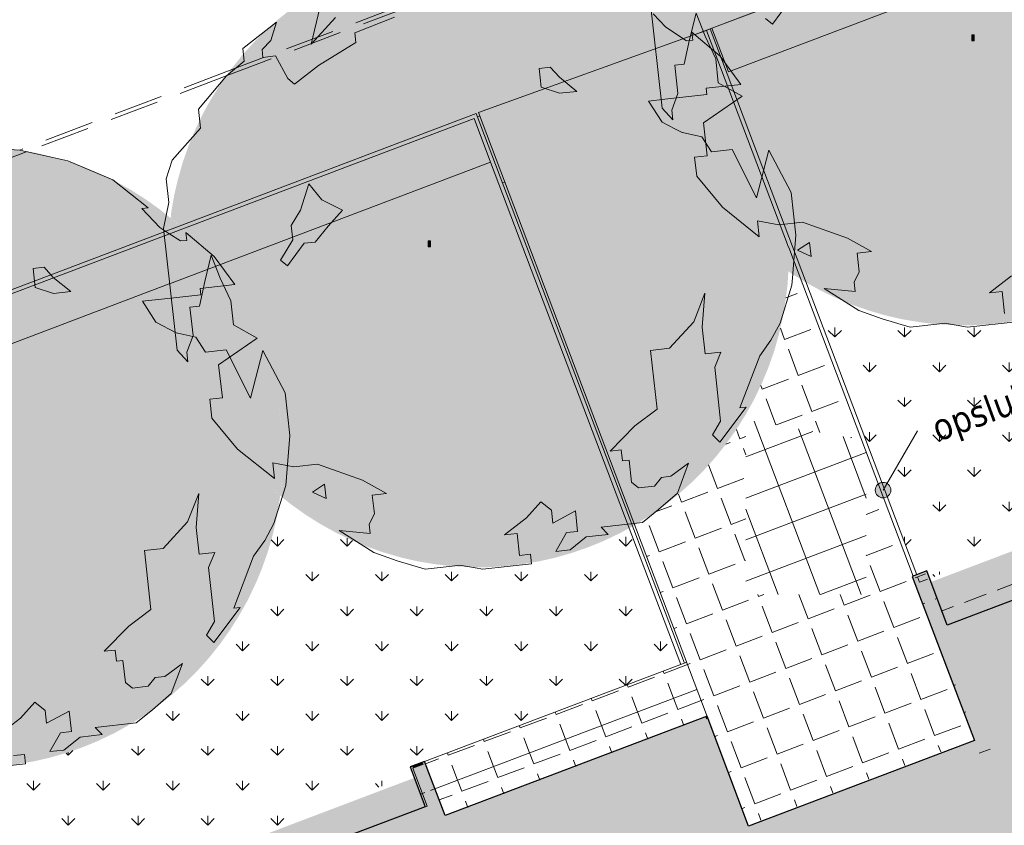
# Model space of a CAD drawing. Header units: millimetres. Extents: x -128777 to 62214, y -97338 to 68850.
# Tile 78 of 102: x -41936 to -29246, y -12576 to -2201. Entities that reach past the tile are written whole.
import ezdxf

# ---------------------------------------------------------------- set-up
doc = ezdxf.new("R2010")
doc.units = ezdxf.units.MM
doc.header["$LTSCALE"] = 200
doc.linetypes.add('02_2 streeplijn', pattern=[2.25, 1.5, -0.75])
doc.linetypes.add('HIDDEN2', pattern=[4.7625, 3.175, -1.5875])
for name, color, linetype, lineweight in [('A-ANNO-TEXT', 2, 'Continuous', 9), ('A-DETL', 1, 'Continuous', 25), ('A-DETL-MBND', 170, 'HIDDEN2', 13), ('A-FLOR-OTLN', 7, 'Continuous', 13), ('A-FLOR-PATT', 8, 'Continuous', 13), ('A-WALL', 2, 'Continuous', 13), ('A-WALL-PATT', 7, 'Continuous', 35), ('I-WALL', 2, 'Continuous', 13), ('L-SITE', 6, 'Continuous', 13), ('S-COLS', 6, 'Continuous', 13)]:
    doc.layers.add(name, color=color, linetype=linetype, lineweight=lineweight)
doc.layers.add('A-DETL-GENF', color=92, linetype='Continuous', lineweight=13, transparency=0.3)
doc.layers.add('F-IA----_OBJECT', color=240, linetype='Continuous', transparency=0.5)
doc.styles.add('Tahoma_1', font='tahoma.ttf', dxfattribs={"height": 342.777778})
pattern_1 = [(20.75, (0, 0), (-175.7053, 463.766), [360.68, -135.255]), (110.75, (0, 0), (-463.766, -175.7053), [360.68, -135.255])]
pattern_2 = [(200.75, (4766.5, 45350.2), (177.1455, -467.5676), []), (290.75, (4766.5, 45350.2), (467.5676, 177.1455), [])]

# ---------------------------------------------------------------- blocks, each defined once
blk = doc.blocks.new('Stoeprand - Stoeprand-22783630-Situatie')
at = {"layer": 'A-DETL-MBND'}
for p, q in [((33333, -11179), (37763, -11179)), ((33419, -11229), (37688, -11229)), ((37688, -11229), (40589, -11229)), ((37763, -11179), (40504, -11179)), ((40504, -11179), (44618, -11179))]:
    blk.add_line(p, q, dxfattribs=at)
blk = doc.blocks.new('300_28_ISR_kolom_vierkant_hout - alu tussenprofiel 32x77-22911240-Situatie')
at = {"layer": 'S-COLS'}
for p, q in [((16, 38.5), (-16, 38.5)), ((-16, 38.5), (-16, -38.5)), ((16, -38.5), (16, 38.5)), ((-16, -38.5), (16, -38.5))]:
    blk.add_line(p, q, dxfattribs=at)
blk = doc.blocks.new('90_P_L_D_Boom - boom_d8000-22474592-Situatie')
at = {"layer": 'A-DETL-GENF', "transparency": 33554560}
h = blk.add_hatch(color=256, dxfattribs=at)
h.paths.add_polyline_path([(1291, 3776), (1077, 3844), (860, 3900), (622, 3946), (418, 3975), (194, 3994), (-30, 4000), (-254, 3994), (-478, 3975), (-700, 3943), (-920, 3900), (-1138, 3844), (-1351, 3776), (-1561, 3696), (-1766, 3604), (-1965, 3501), (-2158, 3387), (-2345, 3262), (-2524, 3127), (-2696, 2983), (-2873, 2813), (-3013, 2665), (-3171, 2477), (-3308, 2292), (-3429, 2108), (-3542, 1913), (-3564, 1871), (-3537, 1824), (-3439, 1636), (-3348, 1431), (-3258, 1191), (-3200, 1007), (-3143, 790), (-3100, 570), (-3068, 348), (-3049, 124), (-3043, -100), (-3049, -324), (-3073, -584), (-3100, -770), (-3143, -990), (-3192, -1185), (3789, -1185), (3815, -1103), (3872, -878), (3915, -659), (3946, -433), (3964, -224), (3970, 0), (3964, 224), (3945, 448), (3913, 670), (3870, 890), (3813, 1107), (3738, 1339), (3665, 1531), (3574, 1736), (3471, 1935), (3357, 2128), (3232, 2315), (3097, 2494), (2939, 2680), (2798, 2828), (2635, 2983), (2448, 3139), (2266, 3275), (2098, 3387), (1883, 3512), (1705, 3604), (1482, 3703)], flags=0)
h.paths.add_polyline_path([(-9, 302), (21, 290), (-6, 218), (-36, 230)], flags=0)
h.paths.add_polyline_path([(3548, -1785), (-3417, -1785), (-3439, -1836), (-3510, -1971), (-3417, -2128), (-3289, -2320), (-3158, -2494), (-3013, -2665), (-2859, -2828), (-2696, -2983), (-2524, -3127), (-2328, -3273), (-2158, -3387), (-1965, -3501), (-1766, -3604), (-1561, -3696), (-1351, -3776), (-1138, -3844), (-920, -3900), (-700, -3943), (-478, -3975), (-254, -3994), (-21, -4000), (194, -3994), (418, -3975), (640, -3943), (860, -3900), (1077, -3844), (1291, -3776), (1501, -3696), (1705, -3604), (1905, -3501), (2098, -3387), (2285, -3262), (2464, -3127), (2635, -2983), (2798, -2828), (2952, -2665), (3097, -2494), (3244, -2296), (3365, -2115), (3471, -1935), (3547, -1788)], flags=0)
h = blk.add_hatch(color=256, dxfattribs=at)
h.paths.add_polyline_path([(-3564, 1871), (-3644, 1713), (-3726, 1531), (-3806, 1321), (-3878, 1093), (-3933, 874), (-3974, 670), (-4005, 448), (-4024, 224), (-4030, 0), (-4024, -224), (-4005, -448), (-3974, -670), (-3930, -890), (-3874, -1107), (-3849, -1185), (-3194, -1185), (-3143, -990), (-3100, -770), (-3068, -548), (-3049, -296), (-3043, -100), (-3049, 124), (-3068, 348), (-3100, 570), (-3143, 790), (-3200, 1007), (-3268, 1221), (-3348, 1431), (-3439, 1636), (-3561, 1867)], flags=0)
h.paths.add_polyline_path([(-3417, -1785), (-3608, -1785), (-3511, -1969), (-3510, -1971), (-3429, -1813), (-3418, -1788)], flags=0)
for points in [[(-3194, -1185), (-3849, -1185), (-3806, -1321), (-3725, -1531), (-3616, -1771), (-3607, -1785), (-3417, -1785), (-3348, -1631), (-3268, -1421), (-3200, -1207)], [(3789, -1185), (-3194, -1185), (-3200, -1207), (-3268, -1421), (-3348, -1631), (-3417, -1785), (3548, -1785), (3574, -1736), (3665, -1531), (3745, -1321)]]:
    blk.add_hatch(color=256, dxfattribs=at).paths.add_polyline_path(points, flags=0)
at = {"layer": 'A-DETL-GENF'}
for p, q in [((-1047, 3868), (-793, 3951)), ((-793, 3951), (-275, 3818)), ((-275, 3818), (-328, 3937)), ((-328, 3937), (-51, 3866)), ((-51, 3866), (203, 3948)), ((203, 3948), (381, 3902)), ((698, 3821), (729, 3940)), ((729, 3940), (1343, 3782)), ((-1350, 3756), (-1047, 3868)), ((381, 3902), (166, 3725)), ((837, 3785), (698, 3821)), ((-1621, 3446), (-1350, 3756)), ((28, 3761), (-39, 3503)), ((166, 3725), (28, 3761)), ((-1104, 3566), (-1228, 3492)), ((-905, 3515), (-1104, 3566)), ((-1347, 3523), (-1621, 3446)), ((-1228, 3492), (-1347, 3523)), ((-847, 3415), (-905, 3515)), ((-39, 3503), (289, 3546)), ((289, 3546), (248, 3387)), ((581, 3365), (924, 3467)), ((-2571, 3035), (-2093, 3335)), ((-2093, 3335), (-2039, 3215)), ((-918, 3138), (-847, 3415)), ((248, 3387), (337, 3238)), ((337, 3238), (581, 3365)), ((-2039, 3215), (-2199, 3087)), ((-2199, 3087), (-2373, 2410)), ((-835, 3117), (-918, 3138)), ((-871, 2978), (-835, 3117)), ((-2968, 2479), (-2492, 3015)), ((-2492, 3015), (-2571, 3035)), ((-1144, 2752), (-732, 2942)), ((-732, 2942), (-871, 2978)), ((-1487, 2651), (-1144, 2752)), ((-1677, 1914), (-1487, 2651)), ((-3173, 2341), (-2968, 2479)), ((-3362, 2179), (-3173, 2341)), ((-2373, 2410), (-2518, 2257)), ((-3580, 1899), (-3362, 2179)), ((-2518, 2257), (-2320, 2206)), ((-2320, 2206), (-2406, 1870)), ((-2328, 1765), (-1914, 1975)), ((-1914, 1975), (-1677, 1914)), ((-3678, 1774), (-3580, 1899)), ((-2406, 1870), (-2593, 1474)), ((-3955, 1190), (-3678, 1774)), ((-2593, 1474), (-2328, 1765)), ((-4092, 655), (-3955, 1190)), ((-4017, 44), (-4092, 655)), ((-3651, 563), (-4017, 44)), ((-3577, -132), (-3651, 563)), ((-3319, -199), (-3577, -132)), ((-3271, -422), (-3319, -199)), ((-3071, -552), (-3271, -422)), ((-3054, -563), (-3069, -553)), ((-2857, -783), (-3054, -563)), ((-3859, -1310), (-3980, -877)), ((-3980, -877), (-3544, -990)), ((-2790, -1099), (-2857, -783)), ((-3544, -990), (-3523, -910)), ((-3523, -910), (-3148, -1007)), ((-3148, -1007), (-2790, -1099)), ((-3628, -1729), (-3859, -1310)), ((-3603, -1629), (-3628, -1729)), ((-3525, -1650), (-3603, -1629)), ((-1824, -1791), (-1971, -1542)), ((-1971, -1542), (-1753, -1598)), ((-1753, -1598), (-1561, -1754)), ((-3420, -1793), (-3524, -1650)), ((-1561, -1754), (-1622, -1991)), ((-3337, -1909), (-3420, -1793)), ((-1761, -1956), (-1824, -1791)), ((-3205, -2218), (-3337, -1909)), ((-1622, -1991), (-1761, -1956)), ((-2990, -2696), (-3284, -2197)), ((-3284, -2197), (-3205, -2218)), ((-2531, -3131), (-2990, -2696)), ((-2004, -3478), (-2531, -3131)), ((-1361, -3770), (-2004, -3478))]:
    blk.add_line(p, q, dxfattribs=at)
blk = doc.blocks.new('90_P_L_D_Boom - boom_d8000-V133-Situatie')
at = {"layer": 'A-DETL-GENF', "transparency": 33554560}
for points in [[(-690, 3945), (-700, 3943), (-920, 3900), (-1138, 3844), (-1351, 3776), (-1561, 3696), (-1766, 3604), (-1965, 3501), (-2158, 3387), (-2345, 3262), (-2524, 3127), (-2696, 2983), (-2873, 2813), (-3013, 2665), (-3158, 2494), (-3292, 2315), (-3433, 2101), (-3542, 1913), (-3634, 1736), (-3699, 1590), (-3573, 1397), (-3474, 1228), (-3374, 1036), (-3283, 831), (-3203, 621), (-3135, 407), (-3071, 155), (-3035, -30), (-3003, -252), (-2984, -476), (-2978, -700), (-2984, -924), (-3003, -1148), (-3038, -1388), (-3078, -1590), (-3106, -1697), (-690, -1735), (-690, 3939)], [(-3699, 1590), (-3726, 1531), (-3811, 1303), (-3811, -1304), (-3806, -1321), (-3726, -1531), (-3654, -1688), (-3106, -1697), (-3078, -1590), (-3034, -1368), (-3003, -1148), (-2984, -924), (-2978, -700), (-2984, -476), (-3003, -252), (-3035, -30), (-3087, 225), (-3135, 407), (-3203, 621), (-3283, 831), (-3374, 1036), (-3477, 1235), (-3591, 1428), (-3696, 1585)], [(503, -336), (475, -408), (505, -420), (532, -348)], [(3164, -1085), (-608, -1085), (-608, -1685), (3404, -1684), (3376, -1629), (3287, -1431), (3198, -1191)]]:
    blk.add_hatch(color=256, dxfattribs=at).paths.add_polyline_path(points, flags=0)
h = blk.add_hatch(color=256, dxfattribs=at)
h.paths.add_polyline_path([(1291, 3776), (1077, 3844), (860, 3900), (622, 3946), (418, 3975), (194, 3994), (-30, 4000), (-254, 3994), (-478, 3975), (-690, 3945), (-690, -1735), (-3106, -1697), (-3135, -1807), (-3203, -2021), (-3299, -2268), (-3309, -2290), (-3292, -2315), (-3158, -2494), (-3013, -2665), (-2859, -2828), (-2696, -2983), (-2524, -3127), (-2345, -3262), (-2158, -3387), (-1965, -3501), (-1766, -3604), (-1561, -3696), (-1351, -3776), (-1138, -3844), (-920, -3900), (-700, -3943), (-478, -3975), (-254, -3994), (-30, -4000), (194, -3994), (444, -3971), (640, -3943), (860, -3900), (1077, -3844), (1291, -3776), (1501, -3696), (1705, -3604), (1905, -3501), (2131, -3365), (2296, -3253), (2464, -3127), (2635, -2983), (2798, -2828), (2952, -2665), (3097, -2494), (3244, -2296), (3357, -2128), (3471, -1935), (3502, -1869), (3472, -1816), (3404, -1685), (-608, -1685), (-608, -1085), (3164, -1085), (3139, -1007), (3081, -778), (3039, -570), (3006, -320), (2989, -124), (2983, 100), (2989, 324), (3008, 548), (3039, 770), (3083, 990), (3139, 1207), (3207, 1421), (3287, 1631), (3379, 1836), (3449, 1971), (3357, 2128), (3232, 2315), (3097, 2494), (2952, 2665), (2798, 2828), (2635, 2983), (2464, 3127), (2266, 3275), (2098, 3387), (1883, 3512), (1705, 3604), (1482, 3703), (1439, 3719)], flags=0)
h.paths.add_polyline_path([(503, -336), (532, -348), (505, -420), (475, -408)], flags=0)
h = blk.add_hatch(color=256, dxfattribs=at)
h.paths.add_polyline_path([(-3811, 1304), (-3874, 1107), (-3933, 874), (-3974, 670), (-4005, 448), (-4024, 224), (-4030, 0), (-4024, -224), (-4005, -448), (-3974, -670), (-3929, -895), (-3874, -1107), (-3811, -1304), (-3811, 1303)], flags=0)
h.paths.add_polyline_path([(-3106, -1697), (-3655, -1688), (-3623, -1757), (-3530, -1936), (-3412, -2135), (-3309, -2290), (-3283, -2231), (-3203, -2021), (-3135, -1807), (-3117, -1741)], flags=0)
at = {"layer": 'A-DETL-GENF'}
for p, q in [((-1047, 3868), (-793, 3951)), ((-793, 3951), (-275, 3818)), ((-275, 3818), (-328, 3937)), ((-328, 3937), (-51, 3866)), ((-51, 3866), (203, 3948)), ((203, 3948), (381, 3902)), ((698, 3821), (729, 3940)), ((729, 3940), (1343, 3782)), ((-1350, 3756), (-1047, 3868)), ((381, 3902), (166, 3725)), ((837, 3785), (698, 3821)), ((-1621, 3446), (-1350, 3756)), ((28, 3761), (-39, 3503)), ((166, 3725), (28, 3761)), ((765, 3508), (837, 3785)), ((1343, 3782), (1600, 3631)), ((-1104, 3566), (-1228, 3492)), ((-905, 3515), (-1104, 3566)), ((1600, 3631), (1699, 3605)), ((1699, 3605), (2036, 3519)), ((-1347, 3523), (-1621, 3446)), ((-1228, 3492), (-1347, 3523)), ((-847, 3415), (-905, 3515)), ((-39, 3503), (289, 3546)), ((289, 3546), (248, 3387)), ((581, 3365), (924, 3467)), ((924, 3467), (765, 3508)), ((2036, 3519), (2337, 3293)), ((-2571, 3035), (-2093, 3335)), ((-2093, 3335), (-2039, 3215)), ((-918, 3138), (-847, 3415)), ((248, 3387), (337, 3238)), ((337, 3238), (581, 3365)), ((-2039, 3215), (-2199, 3087)), ((2337, 3293), (2579, 3083)), ((-2199, 3087), (-2373, 2410)), ((-835, 3117), (-918, 3138)), ((-871, 2978), (-835, 3117)), ((2579, 3083), (2897, 2663)), ((-2968, 2479), (-2492, 3015)), ((-2492, 3015), (-2571, 3035)), ((-1144, 2752), (-732, 2942)), ((-732, 2942), (-871, 2978)), ((2538, 2840), (2507, 2721)), ((2897, 2663), (2538, 2840)), ((-1487, 2651), (-1144, 2752)), ((2507, 2721), (2397, 2623)), ((-1677, 1914), (-1487, 2651)), ((2397, 2623), (2336, 2385)), ((-3173, 2341), (-2968, 2479)), ((2336, 2385), (2158, 2431)), ((2158, 2431), (2384, 2161)), ((-3362, 2179), (-3173, 2341)), ((-2373, 2410), (-2518, 2257)), ((-3678, 1774), (-3362, 2179)), ((-2518, 2257), (-2320, 2206)), ((-2320, 2206), (-2406, 1870)), ((2384, 2161), (2856, 1765)), ((2863, 2038), (2909, 2217)), ((2909, 2217), (3042, 2077)), ((3042, 2077), (2863, 2038)), ((-2328, 1765), (-1914, 1975)), ((-1914, 1975), (-1677, 1914)), ((-2406, 1870), (-2593, 1474)), ((-3739, 1645), (-3678, 1774)), ((-2593, 1474), (-2328, 1765)), ((2856, 1765), (3153, 1689)), ((3153, 1689), (3390, 1543)), ((3390, 1543), (3441, 1741)), ((3441, 1741), (3751, 1218)), ((-3955, 1190), (-3742, 1639)), ((-3741, 1640), (-3739, 1644)), ((-4092, 655), (-3955, 1190)), ((3751, 1218), (3920, 727)), ((-4017, 44), (-4092, 655)), ((3920, 727), (3859, 489)), ((-3651, 563), (-4017, 44)), ((-3577, -132), (-3651, 563)), ((3700, 530), (3593, 114)), ((3859, 489), (3700, 530)), ((3593, 114), (3007, -31)), ((3007, -31), (3233, -300)), ((3919, -181), (3949, -62)), ((3949, -62), (4027, -251)), ((-3319, -199), (-3577, -132)), ((-3271, -422), (-3319, -199)), ((4027, -251), (3635, -1777)), ((3769, -354), (3919, -181)), ((3233, -300), (3156, -598)), ((3677, -710), (3769, -354)), ((-3054, -563), (-3271, -422)), ((-2981, -644), (-3053, -564)), ((3156, -598), (3179, -920)), ((-2857, -783), (-2980, -645)), ((2008, -957), (2312, -760)), ((2312, -760), (2370, -860)), ((3382, -951), (3558, -680)), ((3558, -680), (3677, -710)), ((-3859, -1310), (-3980, -877)), ((-3980, -877), (-3544, -990)), ((-2790, -1099), (-2857, -783)), ((2370, -860), (2131, -1052)), ((-3544, -990), (-3523, -910)), ((-3523, -910), (-2995, -1046)), ((1641, -1053), (1869, -921)), ((1869, -921), (2008, -957)), ((3179, -920), (3182, -1238)), ((3182, -1238), (3382, -951)), ((-2995, -1046), (-2790, -1099)), ((1397, -1180), (1641, -1053)), ((2131, -1052), (2085, -1230)), ((1598, -1401), (1397, -1180)), ((2085, -1230), (1900, -1373)), ((-3628, -1729), (-3859, -1310)), ((1900, -1373), (1680, -1654)), ((1680, -1654), (1598, -1401)), ((-3603, -1629), (-3628, -1729)), ((-3524, -1650), (-3603, -1629)), ((-1824, -1791), (-1971, -1542)), ((-1971, -1542), (-1753, -1598)), ((-1753, -1598), (-1561, -1754)), ((-3337, -1909), (-3524, -1650)), ((-1561, -1754), (-1622, -1991)), ((-1761, -1956), (-1824, -1791)), ((3635, -1777), (3454, -2069)), ((-3243, -2128), (-3337, -1909)), ((-1622, -1991), (-1761, -1956)), ((3454, -2069), (3378, -2366)), ((3378, -2366), (3221, -2562)), ((3221, -2562), (2733, -2816)), ((1398, -2916), (1026, -3032)), ((1456, -3016), (1398, -2916)), ((2733, -2816), (2672, -3054)), ((1026, -3032), (470, -3142)), ((1499, -3344), (1456, -3016)), ((470, -3142), (439, -3261)), ((2672, -3054), (2179, -3329)), ((439, -3261), (-112, -3267)), ((601, -3535), (1014, -3325)), ((1014, -3325), (744, -3720)), ((1657, -3385), (1499, -3344)), ((1632, -3484), (1657, -3385)), ((1900, -3426), (1859, -3585)), ((2179, -3329), (1900, -3426)), ((1332, -3745), (1487, -3552)), ((1487, -3552), (1632, -3484)), ((1859, -3585), (1332, -3745))]:
    blk.add_line(p, q, dxfattribs=at)
blk = doc.blocks.new('90_P_L_D_Boom - boom_d8000-V134-Situatie')
at = {"layer": 'A-DETL-GENF', "transparency": 33554560}
h = blk.add_hatch(color=256, dxfattribs=at)
h.paths.add_polyline_path([(1291, 3776), (1077, 3844), (860, 3900), (622, 3946), (418, 3975), (194, 3994), (-30, 4000), (-254, 3994), (-478, 3975), (-700, 3943), (-920, 3900), (-1138, 3844), (-1351, 3776), (-1561, 3696), (-1766, 3604), (-1965, 3501), (-2158, 3387), (-2345, 3262), (-2524, 3127), (-2696, 2983), (-2873, 2813), (-3013, 2665), (-3178, 2467), (-3277, 2335), (-3198, 2229), (-3073, 2043), (-2959, 1850), (-2856, 1650), (-2765, 1445), (-2685, 1236), (-2617, 1022), (-2560, 805), (-2517, 585), (-2485, 363), (-2466, 139), (-2460, -85), (-2466, -310), (-2473, -385), (3061, -385), (3061, -985), (-2563, -985), (-2617, -1193), (-2685, -1406), (-2765, -1616), (-2856, -1821), (-2959, -2020), (-3083, -2228), (-3213, -2420), (-3145, -2509), (-3000, -2679), (-2859, -2828), (-2696, -2983), (-2524, -3127), (-2345, -3262), (-2139, -3399), (-1965, -3501), (-1766, -3604), (-1561, -3696), (-1351, -3776), (-1138, -3844), (-920, -3900), (-700, -3943), (-478, -3975), (-254, -3994), (-30, -4000), (194, -3994), (418, -3975), (640, -3943), (860, -3900), (1077, -3844), (1291, -3776), (1501, -3696), (1705, -3604), (1905, -3501), (2098, -3387), (2285, -3262), (2464, -3127), (2635, -2983), (2798, -2828), (2969, -2646), (3097, -2494), (3244, -2296), (3375, -2097), (3471, -1935), (3583, -1715), (3638, -1588), (3513, -1397), (3408, -1218), (3314, -1036), (3293, -988), (3137, -985), (3137, -604), (3069, -388), (3018, -190), (2974, 30), (2943, 252), (2924, 476), (2918, 700), (2924, 924), (2943, 1148), (2974, 1370), (3018, 1590), (3074, 1807), (3137, 2009), (3137, 2441), (3087, 2506), (2952, 2665), (2798, 2828), (2635, 2983), (2448, 3139), (2266, 3275), (2098, 3387), (1883, 3512), (1705, 3604), (1482, 3703)], flags=0)
h.paths.add_polyline_path([(-44, 364), (-14, 352), (-41, 280), (-71, 292)], flags=0)
h = blk.add_hatch(color=256, dxfattribs=at)
h.paths.add_polyline_path([(3137, 2441), (3137, 2006), (3142, 2021), (3222, 2231), (3249, 2290), (3232, 2315)], flags=0)
h.paths.add_polyline_path([(3137, -604), (3137, -985), (3292, -987), (3209, -795), (3142, -621)], flags=0)
for points in [[(-44, 364), (-71, 292), (-41, 280), (-14, 352)], [(3061, -385), (-2473, -385), (-2485, -533), (-2524, -793), (-2563, -985), (3061, -985), (3061, -402)]]:
    blk.add_hatch(color=256, dxfattribs=at).paths.add_polyline_path(points, flags=0)
at = {"layer": 'A-DETL-GENF'}
for p, q in [((729, 3940), (1343, 3782)), ((765, 3508), (837, 3785)), ((1343, 3782), (1600, 3631)), ((1600, 3631), (1699, 3605)), ((1699, 3605), (2036, 3519)), ((581, 3365), (924, 3467)), ((924, 3467), (765, 3508)), ((2036, 3519), (2337, 3293)), ((2337, 3293), (2579, 3083)), ((2579, 3083), (2897, 2663)), ((2538, 2840), (2507, 2721)), ((2897, 2663), (2538, 2840)), ((2507, 2721), (2397, 2623)), ((2397, 2623), (2336, 2385)), ((2336, 2385), (2158, 2431)), ((2158, 2431), (2384, 2161)), ((2384, 2161), (2856, 1765)), ((2863, 2038), (2909, 2217)), ((2909, 2217), (3042, 2077)), ((3042, 2077), (2863, 2038)), ((2856, 1765), (3153, 1689)), ((3153, 1689), (3390, 1543)), ((3390, 1543), (3441, 1741)), ((3441, 1741), (3751, 1218)), ((3751, 1218), (3920, 727)), ((3920, 727), (3859, 489)), ((3700, 530), (3593, 114)), ((3859, 489), (3700, 530)), ((3593, 114), (3007, -31)), ((3007, -31), (3233, -300)), ((3919, -181), (3949, -62)), ((3949, -62), (4027, -251)), ((4027, -251), (3635, -1777)), ((3769, -354), (3919, -181)), ((3233, -300), (3156, -598)), ((3677, -710), (3769, -354)), ((3156, -598), (3179, -920)), ((2008, -957), (2312, -760)), ((2312, -760), (2370, -860)), ((3382, -951), (3558, -680)), ((3558, -680), (3677, -710)), ((3179, -920), (3182, -1238)), ((3182, -1238), (3382, -951))]:
    blk.add_line(p, q, dxfattribs=at)

msp = doc.modelspace()

# ---------------------------------------------------------------- hatches: boundary and pattern name
at = {"layer": 'A-ANNO-TEXT'}
h = msp.add_hatch(color=130, dxfattribs=at)
edge = h.paths.add_edge_path(flags=0)
edge.add_arc((-30808.5, -8259.2), 100, 0, 360)
at = {"layer": 'A-DETL-GENF'}
h = msp.add_hatch(dxfattribs=at)
h.set_pattern_fill('FP_69', style=0, pattern_type=2)
h.set_pattern_definition(pattern_2)
h.paths.add_polyline_path([(-32159.1, -9603.3), (-31024.9, -9603.3), (-31024.9, -7775.8), (-31086.7, -7612.6), (-32575.2, -7351), (-32575.2, -9603.3)], flags=0)
h = msp.add_hatch(dxfattribs=at)
h.set_pattern_fill('FP_69', style=0, pattern_type=2)
h.set_pattern_definition(pattern_2)
h.paths.add_polyline_path([(-31024.9, -7775.8), (-31024.9, -7623.5), (-31086.7, -7612.6)], flags=0)
at = {"layer": 'A-FLOR-OTLN', "lineweight": 5}
h = msp.add_hatch(color=256, dxfattribs=at)
h.paths.add_polyline_path([(-36744.6, -12165.7), (-36714.7, -12154.4), (-36728.8, -12112.2), (-36655.1, -12085.8), (-36639.8, -12126), (-36610.7, -12112.7), (-36732.9, -11790.2), (-36867.5, -11841.2), (-36770.8, -12096.6)], flags=0)
h.paths.add_polyline_path([(-36723.8, -12093.7), (-36734.8, -12092.2), (-36741.6, -12083.3), (-36759.6, -12032.8), (-36759.3, -12025.7), (-36749.3, -12017.8), (-36698.8, -11999.8), (-36691.7, -12000), (-36683.8, -12010.1), (-36665.8, -12060.6), (-36667.8, -12069.4), (-36676.1, -12075.6), (-36721.4, -12092.8)], flags=0)
h.paths.add_polyline_path([(-36726.6, -12086.2), (-36673.3, -12064.4), (-36674.3, -12057.8), (-36694.9, -12007.3), (-36701.6, -12008.3), (-36752.1, -12029), (-36751.1, -12035.6), (-36730.4, -12086.1), (-36728.9, -12086.1)], flags=0)
at = {"layer": 'A-FLOR-PATT'}
h = msp.add_hatch(dxfattribs=at)
h.set_pattern_fill('GRASS', color=90, scale=25, style=0)
h.paths.add_polyline_path([(-30339.1, -9444.8), (-30234.3, -9405.2), (-30259.9, -9337.8), (-30364.6, -9377.5), (-30353.3, -9407.4)], flags=0)
h.paths.add_polyline_path([(-30208.2, -9395.2), (-228.7, 1963), (-717.6, 5440.4), (-896.8, 5503.5), (-1103.9, 5589.9), (-1316.4, 5693.7), (-1503.3, 5797.7), (-1691.5, 5916.6), (-1818.2, 6007), (-1825.3, 5976.3), (-1888, 5760.8), (-1962.6, 5549.2), (-2061.8, 5315.8), (-2146.8, 5140.2), (-2255.9, 4944.1), (-2375.7, 4754.5), (-2506, 4571.8), (-2663, 4378.2), (-2796.3, 4229.8), (-2955.3, 4071.5), (-3123, 3922.5), (-3298.7, 3783), (-3482, 3653.6), (-3672.3, 3534.7), (-3869, 3426.7), (-4071.4, 3329.8), (-4278.9, 3244.5), (-4490.8, 3170.9), (-4706.6, 3109.3), (-4925.5, 3060), (-5146.7, 3022.9), (-5369.8, 2998.4), (-5593.8, 2986.3), (-5818.2, 2986.9), (-6042.2, 3000), (-6265.1, 3025.7), (-6499.7, 3067), (-6714.4, 3117.1), (-6920.2, 3177), (-7131.8, 3251.6), (-7338.9, 3338), (-7553.4, 3442.8), (-7760.1, 3559.5), (-7803.6, 3587), (-7826.3, 3488.8), (-7888.9, 3273.4), (-7963.6, 3061.8), (-8050, 2854.7), (-8147.8, 2652.8), (-8256.8, 2456.7), (-8376.7, 2267), (-8507, 2084.4), (-8647.3, 1909.3), (-8797.2, 1742.4), (-8956.3, 1584.1), (-9123.9, 1435), (-9299.7, 1295.6), (-9483, 1166.2), (-9673.3, 1047.3), (-9869.9, 939.2), (-10072.3, 842.4), (-10279.8, 757.1), (-10491.8, 683.5), (-10707.6, 621.9), (-10926.4, 572.5), (-11147.7, 535.5), (-11370.7, 510.9), (-11594.8, 498.9), (-11819.2, 499.5), (-12043.1, 512.6), (-12266, 538.3), (-12487.1, 576.4), (-12705.8, 626.9), (-12921.2, 689.5), (-13132.8, 764.2), (-13339.9, 850.5), (-13541.8, 948.4), (-13754, 1067.6), (-13945.7, 1190.2), (-14019.3, 981.4), (-14105.7, 774.3), (-14203.5, 572.4), (-14312.6, 376.3), (-14432.4, 186.6), (-14562.7, 3.9), (-14703, -171.1), (-14852.9, -338.1), (-15012, -496.3), (-15179.7, -645.4), (-15355.4, -784.9), (-15538.7, -914.3), (-15729, -1033.2), (-15925.7, -1141.2), (-16128.1, -1238), (-16335.6, -1323.4), (-16547.5, -1397), (-16763.3, -1458.5), (-16982.2, -1507.9), (-17203.4, -1545), (-17426.5, -1569.5), (-17650.5, -1581.5), (-17874.9, -1581), (-18098.9, -1567.8), (-18321.8, -1542.2), (-18542.9, -1504), (-18761.5, -1453.6), (-18990.4, -1386.1), (-19188.5, -1316.3), (-19395.6, -1229.9), (-19597.5, -1132), (-19793.6, -1023), (-19958.8, -918.6), (-19983.6, -1003.7), (-20058.2, -1215.3), (-20162.1, -1458.5), (-20242.4, -1624.3), (-20351.4, -1820.4), (-20471.3, -2010.1), (-20601.6, -2192.7), (-20741.9, -2367.8), (-20891.8, -2534.7), (-21050.9, -2693), (-21218.6, -2842.1), (-21394.3, -2981.5), (-21577.6, -3110.9), (-21767.9, -3229.8), (-21964.6, -3337.9), (-22166.9, -3434.7), (-22374.4, -3520.1), (-22586.4, -3593.6), (-22802.2, -3655.2), (-23021, -3704.6), (-23242.3, -3741.6), (-23465.4, -3766.2), (-23689.4, -3778.2), (-23913.8, -3777.6), (-24137.8, -3764.5), (-24360.6, -3738.8), (-24581.8, -3700.7), (-24800.4, -3650.2), (-25015.8, -3587.6), (-25227.4, -3512.9), (-25434.5, -3426.6), (-25636.4, -3328.7), (-25853.1, -3206.7), (-25910.6, -3170.3), (-25966.2, -3361.6), (-26040.9, -3573.2), (-26127.2, -3780.3), (-26225.1, -3982.2), (-26334.1, -4178.3), (-26454, -4368), (-26584.3, -4550.6), (-26724.6, -4725.7), (-26874.5, -4892.6), (-27033.6, -5050.9), (-27201.2, -5200), (-27377, -5339.4), (-27560.3, -5468.8), (-27750.6, -5587.7), (-27947.2, -5695.8), (-28149.6, -5792.6), (-28357.1, -5878), (-28569.1, -5951.5), (-28784.9, -6013.1), (-29003.7, -6062.5), (-29225, -6099.5), (-29448, -6124.1), (-29672.1, -6136.1), (-29896.5, -6135.5), (-30120.4, -6122.4), (-30374.5, -6091.3), (-30564.4, -6058.6), (-30783.1, -6008.1), (-30998.5, -5945.5), (-31210.1, -5870.8), (-31417.2, -5784.5), (-31619.1, -5686.6), (-31800.8, -5586.7), (-31029.4, -7622.7), (-31024.9, -7623.5), (-31024.9, -7634.7), (-30374.5, -9351.3), (-30243.6, -9301.7), (-30229.9, -9337.8)], flags=0)
at = {"layer": 'A-FLOR-PATT', "lineweight": 5}
h = msp.add_hatch(dxfattribs=at)
h.set_pattern_fill('GRAVEL', color=256, scale=30, angle=15, style=0)
h.paths.add_polyline_path([(-32655.3, -36201.6), (-32281.2, -36059.9), (-32985.5, -34201), (-32987.9, -34201.9), (-32999.2, -34172), (-32996.8, -34171.1), (-33694.9, -32328.5), (-33697.3, -32329.4), (-33708.6, -32299.5), (-33706.2, -32298.6), (-34410.7, -30439.2), (-36257.9, -31139), (-36251.2, -31163.2), (-45450.1, -34648.4), (-45317.3, -34999), (-34638.9, -30953.5), (-32792.8, -35826), (-32797, -35827.5), (-32709, -36059.9)], flags=0)
h.paths.add_polyline_path([(-12317, -22496.4), (2484.5, -16887.6), (2352, -16537.8), (-12189.8, -22044.7), (-12197.9, -22023.5), (-12458.8, -22122.3), (-12317.5, -22495.2)], flags=0)
h.paths.add_polyline_path([(-52249.3, -18200.3), (-38904.1, -13146.7), (-38896, -13168), (-36708.8, -12339.3), (-36850.5, -11965.2), (-52382.1, -17849.7), (-52276, -18129.9)], flags=0)
h.paths.add_polyline_path([(3584.9, -16471.7), (5235.4, -15846.3), (2209.8, -7860.3), (1334.5, -8191.9), (1476.2, -8565.9), (1977.5, -8376), (4719.7, -15614), (3443.2, -16097.6), (3579.9, -16458.4)], flags=0)
h.paths.add_polyline_path([(4719.7, -15889), (4708.9, -15885.6), (4702, -15881.7), (4695.5, -15869.9), (4695.5, -15857.5), (4702, -15847.5), (4707.2, -15842.3), (4719.7, -15839), (4732.2, -15842.3), (4737.4, -15846.3), (4743.8, -15857.5), (4742.1, -15873.5), (4737.4, -15881.7), (4732.2, -15885.6), (4722.9, -15888.1)], flags=0)
h.paths.add_polyline_path([(-36682.6, -12329.4), (-36652.7, -12318), (-36716.6, -12155.1), (-36744.6, -12165.7), (-36683, -12328.2)], flags=0)
h.paths.add_polyline_path([(-36577.8, -12289.7), (-36547.9, -12278.4), (-36609.9, -12114.7), (-36639.8, -12126.1), (-36578.6, -12287.6)], flags=0)
h.paths.add_polyline_path([(-29976.1, -10007.7), (-29966.8, -10004.2), (-29969.6, -9994.6), (-2619.5, 367.5), (-2610.6, 344.1), (-2626.5, 338.1), (-2577.1, 205.4), (-2579.1, 204.6), (-2576.3, 197.7), (-2570.1, 200.6), (-2576.3, 219.1), (-2564.3, 221.8), (454, -7744.8), (461.5, -7742), (443.8, -7695.3), (1011.4, -7480.2), (611.1, -6423.5), (2599.2, -5670.3), (-267.1, 1895), (-30190.4, -9442), (-30003.3, -9935.9)], flags=0)
h.paths.add_polyline_path([(59, -6750.3), (62.8, -6748.9), (55.7, -6730.2), (49.4, -6733.3), (52.1, -6736.8), (54.5, -6738.4), (58.5, -6748.9)], flags=0)
h.paths.add_polyline_path([(45.6, -6723.3), (52, -6720.4), (45.1, -6702.1), (38.5, -6704.6), (45.1, -6721.9)], flags=0)
h.paths.add_polyline_path([(-211.6, -6044.4), (-205.1, -6041.9), (-212.2, -6023.2), (-218.5, -6026.3), (-212, -6043.3)], flags=0)
h.paths.add_polyline_path([(-222.3, -6016.3), (-215.9, -6013.4), (-222.8, -5995.1), (-226.5, -5996.6), (-222.8, -6011.2), (-224, -6011.6), (-222.8, -6014.9)], flags=0)
h.paths.add_polyline_path([(-730.5, -4666.3), (-726.8, -4664.9), (-733.9, -4646.2), (-740.2, -4649.3), (-737.4, -4652.9), (-735, -4654.4), (-731, -4664.9)], flags=0)
h.paths.add_polyline_path([(-743.9, -4639.3), (-737.6, -4636.4), (-744.5, -4618.1), (-748.2, -4619.6), (-744.5, -4634.2), (-745.7, -4634.7), (-744.5, -4637.9)], flags=0)
h.paths.add_polyline_path([(1181.9, -3590), (1175, -3588.7), (1168.8, -3584.1), (1162.7, -3572.4), (203.4, -1036), (206.9, -1025.4), (212.3, -1021.4), (471.5, -925.2), (478.3, -928.2), (485.4, -937.9), (1446.5, -3479), (1443.1, -3489.5), (1437.6, -3493.6), (1183.2, -3589.7)], flags=0)
h.paths.add_polyline_path([(-1252.2, -3289.3), (-1248.5, -3287.9), (-1255.5, -3269.2), (-1261.8, -3272.4), (-1259.1, -3275.9), (-1256.7, -3277.4), (-1252.7, -3287.9)], flags=0)
h.paths.add_polyline_path([(-1265.6, -3262.3), (-1259.3, -3259.4), (-1266.2, -3241.2), (-1272.7, -3243.6), (-1266.2, -3260.9)], flags=0)
h.paths.add_polyline_path([(-1522.9, -2583.4), (-1516.3, -2581), (-1523.4, -2562.3), (-1529.7, -2565.4), (-1523.3, -2582.4)], flags=0)
h.paths.add_polyline_path([(-1533.5, -2555.4), (-1527.1, -2552.5), (-1534, -2534.2), (-1537.8, -2535.6), (-1534, -2550.2), (-1535.3, -2550.7), (-1534, -2554)], flags=0)
h.paths.add_polyline_path([(-2041.7, -1205.4), (-2038, -1204), (-2045.1, -1185.3), (-2051.4, -1188.4), (-2048.6, -1192), (-2046.2, -1193.5), (-2042.3, -1204)], flags=0)
h.paths.add_polyline_path([(-2055.2, -1178.4), (-2048.8, -1175.5), (-2055.7, -1157.2), (-2059.5, -1158.6), (-2055.7, -1173.3), (-2056.9, -1173.7), (-2055.7, -1177)], flags=0)
h.paths.add_polyline_path([(-2563.1, 170.7), (-2559.3, 172.1), (-2568.5, 190), (-2572.7, 187.6), (-2570, 184.1), (-2567.6, 182.6), (-2563.6, 172.1)], flags=0)
h = msp.add_hatch(dxfattribs=at)
h.set_pattern_fill('ANGLE', color=256, scale=71, angle=20.75, style=0)
h.set_pattern_definition(pattern_1)
h.paths.add_polyline_path([(-32545.7, -12570.7), (-29636.5, -11468.5), (-30430.6, -9372.6), (-30421.3, -9369), (-31024.9, -7775.8), (-31024.9, -9603.3), (-32575.2, -9603.3), (-32575.2, -7351), (-31086.7, -7612.6), (-31871.1, -5542.2), (-32029.3, -5440.3), (-32038.6, -5599.8), (-32064.3, -5822.7), (-32105.9, -6058.6), (-32152.9, -6262.4), (-32218.3, -6485.7), (-32290.2, -6689.4), (-32376.6, -6896.5), (-32474.4, -7098.4), (-32583.4, -7294.5), (-32703.3, -7484.2), (-32843.1, -7678.8), (-32973.9, -7841.9), (-33123.8, -8008.8), (-33282.9, -8167.1), (-33450.6, -8316.2), (-33626.3, -8455.6), (-33809.6, -8585), (-34008.7, -8709.4), (-32547.4, -12566.4)], flags=0)
at = {"layer": 'A-FLOR-PATT'}
h = msp.add_hatch(dxfattribs=at)
h.set_pattern_fill('GRASS', color=90, scale=25, style=0)
h.paths.add_polyline_path([(-52446, -17820.4), (-36868.2, -11918.5), (-36903.6, -11825), (-33416.5, -10503.8), (-34081.5, -8748.7), (-34196.6, -8812), (-34398.9, -8908.8), (-34606.4, -8994.2), (-34818.4, -9067.7), (-35034.2, -9129.3), (-35253, -9178.7), (-35474.3, -9215.7), (-35697.3, -9240.3), (-35921.4, -9252.3), (-36145.8, -9251.8), (-36369.8, -9238.6), (-36592.6, -9212.9), (-36813.8, -9174.8), (-37032.4, -9124.3), (-37247.8, -9061.7), (-37459.4, -8987), (-37666.5, -8900.7), (-37868.4, -8802.8), (-38064.5, -8693.8), (-38254.2, -8573.9), (-38436.8, -8443.7), (-38578.8, -8329.9), (-38587, -8400.8), (-38625.1, -8621.9), (-38675.6, -8840.5), (-38738.2, -9056), (-38812.9, -9267.6), (-38899.2, -9474.6), (-38997.1, -9676.6), (-39106.1, -9872.7), (-39226, -10062.3), (-39356.3, -10245), (-39496.6, -10420.1), (-39646.5, -10587), (-39805.6, -10745.3), (-39973.2, -10894.3), (-40149, -11033.8), (-40332.3, -11163.2), (-40522.6, -11282.1), (-40719.2, -11390.1), (-40921.6, -11487), (-41129.1, -11572.3), (-41341.1, -11645.9), (-41556.8, -11707.5), (-41775.7, -11756.8), (-41997, -11793.9), (-42220, -11818.4), (-42444.1, -11830.5), (-42668.4, -11829.9), (-42892.4, -11816.8), (-43115.3, -11791.1), (-43336.4, -11753), (-43555, -11702.5), (-43770.5, -11639.8), (-43982.1, -11565.2), (-44189.2, -11478.8), (-44391.1, -11381), (-44587.2, -11271.9), (-44776.9, -11152.1), (-44959.5, -11021.8), (-45134.6, -10881.5), (-45301.5, -10731.6), (-45459.8, -10572.5), (-45608.9, -10404.8), (-45748.3, -10229.1), (-45877.7, -10045.8), (-45996.6, -9855.5), (-46104.6, -9658.8), (-46207, -9443), (-46286.8, -9248.9), (-46360.4, -9037), (-46422, -8821.2), (-46471.4, -8602.4), (-46508.4, -8381.1), (-46533, -8158), (-46537.3, -8076.3), (-50217.4, -9472.5), (-50377.6, -9537.8), (-50605.5, -9643.9), (-50841.9, -9769.4), (-51044.2, -9889), (-51254, -10027.3), (-51466.5, -10183.7), (-51667.7, -10348.2), (-51839.2, -10501.8), (-52018, -10678.5), (-52187.9, -10863.7), (-52348.5, -11057.1), (-52499.4, -11258), (-52640.3, -11466.2), (-52770.8, -11681), (-52890.6, -11902), (-52999.4, -12128.5), (-53101.8, -12373.5), (-53192, -12625.4), (-53268.7, -12880.7), (-53319.8, -13079.9), (-53370.3, -13326.1), (-53408.6, -13574.5), (-53434.7, -13824.5), (-53448.5, -14075.4), (-53448.5, -14360.6), (-53439.1, -14577.9), (-53415.9, -14828.1), (-53373.9, -15111), (-53332.9, -15323.7), (-53273.2, -15567.9), (-53201.7, -15808.8), (-53118.5, -16046), (-53118.3, -16046), (-52446.6, -17818.8)], flags=0)
h.paths.add_polyline_path([(-54001.8, -14979), (-54001.9, -14977.9), (-54001.8, -14979)], flags=0)
h.paths.add_polyline_path([(-52869.8, -10750), (-52865.3, -10744.4), (-52869.8, -10750)], flags=0)
h.paths.add_polyline_path([(-52529.2, -10346), (-52520.6, -10337.1), (-52520.6, -10337.1)], flags=0)
h.paths.add_polyline_path([(-52345.4, -10156.3), (-52345.1, -10156), (-52345.4, -10156.3)], flags=0)
at = {"layer": 'A-FLOR-PATT', "lineweight": 5}
h = msp.add_hatch(dxfattribs=at)
h.set_pattern_fill('ANGLE', color=256, scale=71, angle=20.75, style=0)
h.set_pattern_definition(pattern_1)
h.paths.add_polyline_path([(-36583.7, -12104.8), (-33207, -10825.4), (-33339.8, -10474.8), (-36716.6, -11754.1), (-36588.5, -12092.2)], flags=0)
h = msp.add_hatch(dxfattribs=at)
h.set_pattern_fill('ANGLE', color=256, scale=71, angle=20.75, style=0)
h.set_pattern_definition(pattern_1)
h.paths.add_polyline_path([(-36450.9, -12455.5), (-33074.1, -11176.1), (-33207, -10825.4), (-36583.7, -12104.8), (-36475.5, -12390.6)], flags=0)
at = {"layer": 'A-WALL', "lineweight": 5}
msp.add_hatch(color=256, dxfattribs=at).paths.add_polyline_path([(-33089.2, -11209.7), (-33064.9, -11200.4), (-33074.1, -11176.1), (-33098.4, -11185.3), (-33092.7, -11200.4)], flags=0)
at = {"layer": 'A-WALL-PATT', "lineweight": 13}
for points in [[(-36867.5, -11841.2), (-36732.9, -11790.2), (-36744.6, -11764.7), (-36877.4, -11815.1), (-36873.7, -11825)], [(-36609.9, -12114.7), (-36583.7, -12104.8), (-36716.6, -11754.1), (-36742.8, -11764), (-36610.7, -12112.7)], [(-36770.8, -12175.7), (-36744.6, -12165.7), (-36877.4, -11815.1), (-36903.6, -11825), (-36774.5, -12165.7)], [(-36708.8, -12339.3), (-36683, -12328.2), (-36744.6, -12165.7), (-36770.8, -12175.7), (-36716.6, -12318.6)]]:
    msp.add_hatch(color=256, dxfattribs=at).paths.add_polyline_path(points, flags=0)
at = {"layer": 'F-IA----_OBJECT'}
h = msp.add_hatch(color=256, dxfattribs=at)
h.dxf.hatch_style = 1
h.paths.add_polyline_path([(-2622.3, 371.4), (-29981.5, -9996.9), (-30245.5, -9300.2), (-30432.6, -9371.1), (-29631.7, -11484.4), (-32540.8, -12586.9), (-33077.7, -11170.2), (-36454.3, -12449.9), (-36718.3, -11753.2), (-36905.3, -11824.1), (-36710.4, -12338.4), (-52928.8, -18457.9), (-50153.3, -25710), (-49019, -25280.1), (-48218.1, -27393.4), (-49352.4, -27823.3), (-46609.5, -35061), (-34406.6, -30436.5), (-32276.6, -36057), (-43375.4, -40263.1), (-38931.5, -51989.3), (-14839.5, -42859.2), (-15289.6, -41671.6), (-11637.1, -40287.4), (-11215.7, -41485.9), (-2421.4, -38153.1), (-2869.5, -36970.7), (-92.9, -35918.4), (-4715.7, -23714.3), (-16403.6, -28143.6), (-17904.7, -24182.8), (4718.3, -15609.4), (1975.4, -8371.7), (852.4, -8797.3)])

# ---------------------------------------------------------------- linework, layer by layer
at = {"layer": 'A-ANNO-TEXT', "color": 130}
msp.add_line((-30808.5, -8259.2), (-30363.9, -7497.5), dxfattribs=at)
msp.add_circle((-30808.5, -8259.2), 100, dxfattribs=at)
at = {"layer": 'A-DETL', "linetype": '02_2 streeplijn', "lineweight": 13}
msp.add_line((819.1, 1878.8), (-30059, -9819.9), dxfattribs=at)
at = {"layer": 'A-FLOR-OTLN'}
for p, q in [((-26501.1, 159.1), (-33231.5, -2390.9)), ((-36021.3, -3397), (-33234.5, -2392)), ((-33231.5, -2390.9), (-33085.1, -2338.1)), ((-33038.3, -2320.3), (-33014, -2311.2)), ((-33074.1, -11176.1), (-36021.3, -3397)), ((-36004.5, -3441.4), (-36034.4, -3452.8)), ((-35712.2, -4303.2), (-35682.3, -4291.9)), ((-30339.1, -9444.8), (-30364.6, -9377.5)), ((-30339.1, -9444.8), (-30234.3, -9405.2)), ((-36716.6, -11754.1), (-33339.8, -10474.8)), ((-33207, -10825.4), (-36583.7, -12104.8)), ((-36744.6, -12165.7), (-36714.2, -12154.2)), ((-36640.4, -12126.3), (-36609.9, -12114.7))]:
    msp.add_line(p, q, dxfattribs=at)
at = {"layer": 'A-WALL'}
for p, q in [((-33014, -2311.2), (-3445.5, 8891.4)), ((-21611.2, 1367.4), (-32801.5, -2872.2)), ((-32801.5, -2872.2), (-33014, -2311.2)), ((-39832.8, -4894.5), (-36080.3, -3472.9)), ((-35867.7, -4033.9), (-36080.3, -3472.9)), ((-35867.7, -4033.9), (-40006.6, -5602)), ((-46469.5, -7408.9), (-39834.5, -4895.2)), ((-40007.8, -5602.5), (-50144.8, -9443)), ((-33074.1, -11176.1), (-33098.4, -11185.3)), ((-33074.1, -11176.1), (-33064.9, -11200.4))]:
    msp.add_line(p, q, dxfattribs=at)
at = {"layer": 'A-WALL', "color": 250, "lineweight": 18}
for p, q in [((-30394.5, -9388.8), (-30259.9, -9337.8)), ((-30271.6, -9713.3), (-30297.8, -9723.3)), ((-30136.9, -9662.3), (-30110.7, -9652.4)), ((-29899.2, -10775.3), (-29873, -10765.4)), ((-29766.3, -11126), (-29740.1, -11116)), ((-29568.6, -11647.8), (-29428.4, -11594.6)), ((-36716.6, -11754.1), (-36903.6, -11825)), ((-36867.5, -11841.2), (-36732.9, -11790.2)), ((-36903.6, -11825), (-36708.8, -12339.3)), ((-36682.6, -12329.4), (-36867.5, -11841.2)), ((-36744.6, -12165.7), (-36770.8, -12175.7)), ((-36609.9, -12114.7), (-36583.7, -12104.8)), ((-36708.8, -12339.3), (-36682.6, -12329.4))]:
    msp.add_line(p, q, dxfattribs=at)
at = {"layer": 'F-IA----_OBJECT'}
msp.add_lwpolyline([(-2622.3, 371.4), (-29981.5, -9996.9), (-30245.5, -9300.2), (-30432.6, -9371.1), (-29631.7, -11484.4), (-32540.8, -12586.9), (-33077.7, -11170.2), (-36454.3, -12449.9), (-36718.3, -11753.2), (-36905.3, -11824.1), (-36710.4, -12338.4), (-52928.8, -18457.9), (-50153.3, -25710), (-49019, -25280.1), (-48218.1, -27393.4), (-49352.4, -27823.3), (-46609.5, -35061), (-34406.6, -30436.5), (-32276.6, -36057), (-43375.4, -40263.1), (-38931.5, -51989.3), (-14839.5, -42859.2)], dxfattribs=at)
at = {"layer": 'I-WALL'}
for p, q in [((-33038.3, -2320.3), (-33085.1, -2338.1)), ((-32026.5, -5132.1), (-33085.1, -2338.1)), ((-33038.3, -2320.3), (-32466.8, -3828.8)), ((-50375, -8835.1), (-36051.3, -3408.4)), ((-36051.3, -3408.4), (-33369.7, -10486.1)), ((-32466.1, -3830.6), (-30374.5, -9351.3)), ((-33416.5, -10503.8), (-35867.7, -4033.9)), ((-30421.3, -9369), (-32025.1, -5135.7))]:
    msp.add_line(p, q, dxfattribs=at)

# ---------------------------------------------------------------- block references
at = {"layer": 'A-DETL-GENF', "rotation": 200.7500000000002}
for name, p in [('90_P_L_D_Boom - boom_d8000-V134-Situatie', (-29802.5, -2148.1)), ('90_P_L_D_Boom - boom_d8000-V133-Situatie', (-36051.8, -5264.3)), ('90_P_L_D_Boom - boom_d8000-22474592-Situatie', (-42574.5, -7842.5))]:
    msp.add_blockref(name, p, dxfattribs=at)
at = {"layer": 'L-SITE', "rotation": 200.7500000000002}
msp.add_blockref('Stoeprand - Stoeprand-22783630-Situatie', (0, 0), dxfattribs=at)
at = {"layer": 'S-COLS', "rotation": 359.9920000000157}
for p in [(-29649, -2434.2), (-36656.9, -5089.3)]:
    msp.add_blockref('300_28_ISR_kolom_vierkant_hout - alu tussenprofiel 32x77-22911240-Situatie', p, dxfattribs=at)

# ---------------------------------------------------------------- texts
at = {"layer": 'A-ANNO-TEXT', "color": 7, "insert": (-30217.4, -7315.6), "char_height": 342.778, "width": 2868.367, "attachment_point": 1, "rotation": 20.09002, "line_spacing_factor": 1.000232, "style": 'Tahoma_1'}
msp.add_mtext('opsluitband', dxfattribs=at)

doc.saveas('drawing.dxf')
